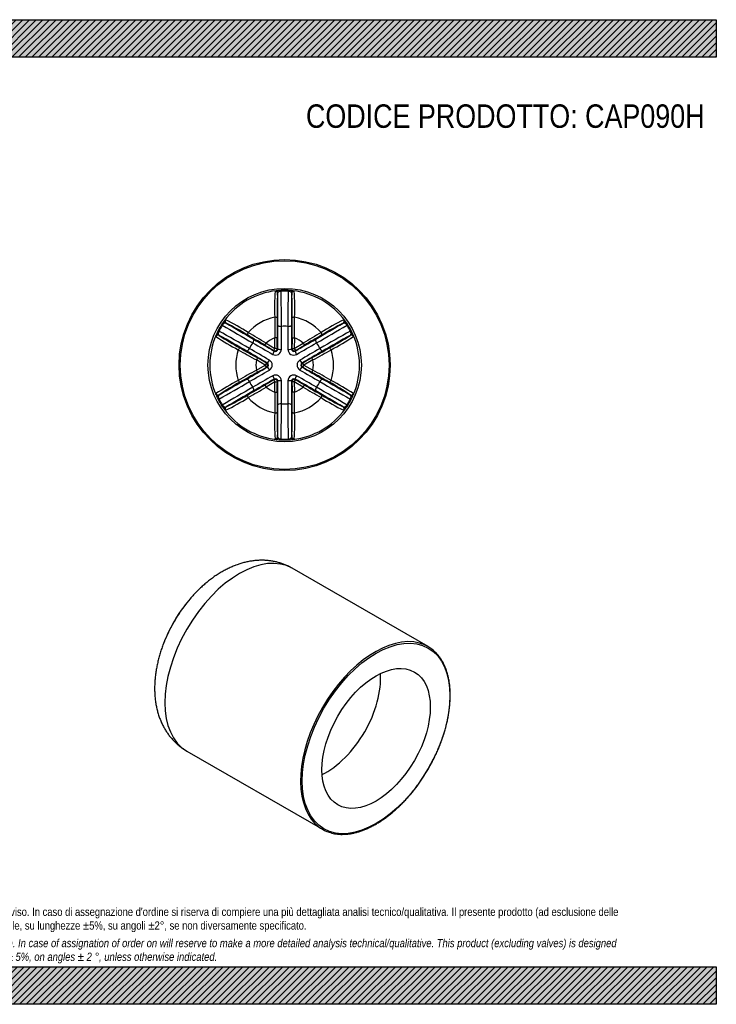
# Model space of a CAD drawing. Header units: millimetres. Extents: x 0 to 594, y 0 to 420.
import ezdxf

# ---------------------------------------------------------------- set-up
doc = ezdxf.new("R2010")
doc.units = ezdxf.units.MM
doc.header["$LTSCALE"] = 2
doc.layers.add('CAP090H', color=7, linetype='Continuous')
doc.layers.add('Default', color=7, linetype='Continuous')
pattern_1 = [(45, (0, 0), (-1.414213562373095, 1.414213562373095), [])]

# ---------------------------------------------------------------- blocks, each defined once
blk = doc.blocks.new('SE')
at = {"layer": 'CAP090H', "color": 7, "linetype": 'Continuous'}
for p, q in [((471.0888977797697, 152.5876020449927), (413.2349330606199, 185.9896081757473)), ((368.2349289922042, 108.047324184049), (426.0888937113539, 74.64531805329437))]:
    blk.add_line(p, q, dxfattribs=at)
for start, end in [(141.2450078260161, 157.5600779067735), (158.1435956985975, 158.7513229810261)]:
    blk.add_arc((419.3528230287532, 130.4850547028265), 65.37334107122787, start, end, dxfattribs=at)
for centre, major_axis, ratio, start_param, end_param in [((390.7349310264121, 147.0184661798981), (22.50000203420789, 38.97114199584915), 0.5773502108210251, 0, 3.141592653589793), ((382.1792902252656, 151.9580682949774), (-19.43289096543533, -33.65875043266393), 0.577350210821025, 4.400927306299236, 4.513995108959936), ((382.1792902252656, 151.9580682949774), (-19.43289096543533, -33.65875043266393), 0.577350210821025, 4.513995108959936, 4.88733700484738), ((382.1792902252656, 151.9580682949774), (-19.43289096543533, -33.65875043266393), 0.577350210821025, -1.395848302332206, -1.273991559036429), ((448.5888957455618, 113.6164600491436), (-22.50000203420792, -38.97114199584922), 0.5773502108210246, 3.294411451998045, 6.128630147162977), ((448.5888957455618, 113.6164600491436), (-22.50000203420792, -38.97114199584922), 0.5773502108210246, 2.991119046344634, 3.294411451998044), ((427.7292452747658, 125.6597863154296), (16.35000147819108, 28.31902985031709), 0.5773502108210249, 3.84749646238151, 5.577281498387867), ((448.5888957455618, 113.6164600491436), (-22.50000203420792, -38.97114199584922), 0.5773502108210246, 6.128630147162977, 6.283185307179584), ((448.5888957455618, 113.6164600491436), (-22.50000203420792, -38.97114199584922), 0.5773502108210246, 0, 0.1582285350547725)]:
    blk.add_ellipse(centre, major_axis=major_axis, ratio=ratio, start_param=start_param, end_param=end_param, dxfattribs=at)
for major_axis, ratio in [((22.2500020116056, 38.53812930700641), 0.577350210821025), ((-16.35000147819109, -28.31902985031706), 0.5773502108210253)]:
    blk.add_ellipse((448.942449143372, 113.4123358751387), major_axis=major_axis, ratio=ratio, dxfattribs=at)
for points, knots in [([(413.226608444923, 185.9816933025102), (412.8930851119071, 186.1751048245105), (412.1868641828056, 186.5816128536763), (410.8949388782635, 187.197832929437), (409.4498825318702, 187.7890967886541), (407.9577250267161, 188.2921409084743), (406.4375906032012, 188.7026427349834), (404.8882603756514, 189.0212315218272), (403.3136370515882, 189.2472391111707), (401.7158927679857, 189.3803221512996), (400.0973410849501, 189.4199681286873), (398.4599938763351, 189.3655834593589), (396.8057885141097, 189.2164481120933), (395.1366794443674, 188.971745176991), (393.4548078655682, 188.6306235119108), (391.7626755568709, 188.1923154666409), (390.0633134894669, 187.6563042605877), (388.3604053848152, 187.0225266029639), (386.6583289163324, 186.2915780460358), (384.9620870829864, 185.4648777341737), (383.2771233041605, 184.544745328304), (381.6090631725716, 183.5343754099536), (379.9633900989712, 182.4376680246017), (378.3455117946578, 181.2592703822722), (376.7599135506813, 180.0038251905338), (375.2116493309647, 178.6771792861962), (373.7001534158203, 177.2805125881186), (372.2420092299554, 175.830894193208), (370.8626777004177, 174.364875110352), (370.0800273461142, 173.4606818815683), (369.6572588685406, 172.9701142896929)], [0, 0, 0, 0, 0.02201656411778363, 0.05492743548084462, 0.08780578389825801, 0.1207117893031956, 0.153706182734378, 0.1868503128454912, 0.2202059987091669, 0.253835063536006, 0.2877984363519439, 0.3221547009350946, 0.3569579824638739, 0.392255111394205, 0.4280821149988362, 0.4644602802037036, 0.50139230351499, 0.538859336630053, 0.576819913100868, 0.6152116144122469, 0.6539557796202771, 0.6929646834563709, 0.7321497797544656, 0.7714292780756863, 0.8107185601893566, 0.8499642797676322, 0.8891328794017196, 0.9282045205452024, 0.9671707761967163, 1, 1, 1, 1]), ([(357.9083878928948, 152.8291959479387), (357.9011946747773, 152.8103728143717), (357.657531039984, 152.1726347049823), (357.1958457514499, 150.7842032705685), (356.5870163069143, 148.8118518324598), (356.0500989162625, 146.8020928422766), (355.5886994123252, 144.7904456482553), (355.2051539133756, 142.77141627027), (354.9023159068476, 140.7509702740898), (354.6830267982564, 138.7325555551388), (354.5501680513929, 136.7211115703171), (354.5064858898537, 134.7224802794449), (354.5543301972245, 132.7434365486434), (354.6954179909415, 130.7914625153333), (354.9306794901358, 128.8742312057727), (355.2601234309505, 126.9995246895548), (355.6827972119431, 125.1748252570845), (356.1968609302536, 123.4069370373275), (356.7997527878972, 121.701728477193), (357.4883960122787, 120.0640405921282), (358.2593976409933, 118.4977475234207), (359.1091910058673, 117.005927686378), (360.0341529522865, 115.5910440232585), (361.0305475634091, 114.2552169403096), (362.0948855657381, 113.0000647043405), (363.222628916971, 111.8279168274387), (364.4129135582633, 110.7377580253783), (365.6511605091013, 109.7403417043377), (366.9485781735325, 108.819997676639), (367.7645465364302, 108.3300428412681), (368.2342179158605, 108.0507886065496)], [0, 0, 0, 0, 0.00100552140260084, 0.0394916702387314, 0.07810941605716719, 0.1168741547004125, 0.1557968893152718, 0.1948823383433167, 0.2341265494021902, 0.2735140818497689, 0.3130149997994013, 0.3525784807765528, 0.3921162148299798, 0.4315392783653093, 0.4707469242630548, 0.5096347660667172, 0.548104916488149, 0.5860757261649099, 0.6234888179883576, 0.6603121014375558, 0.6965388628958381, 0.7321840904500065, 0.7672795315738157, 0.801868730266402, 0.8360027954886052, 0.8697371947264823, 0.9031295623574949, 0.9362383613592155, 0.9691221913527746, 1, 1, 1, 1]), ([(429.9979065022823, 73.05316870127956), (430.0136398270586, 73.04845486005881), (430.4072772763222, 72.93060330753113), (431.2895971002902, 72.76006814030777), (432.5556382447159, 72.57626382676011), (433.8764957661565, 72.48905130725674), (435.2248948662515, 72.49104436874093), (436.6044324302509, 72.58443190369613), (438.0102519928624, 72.76855262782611), (439.4396322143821, 73.0432114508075), (440.8891787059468, 73.4077818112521), (442.3556116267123, 73.86145022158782), (443.8355830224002, 74.40316159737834), (445.3257479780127, 75.03164870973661), (446.82276131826, 75.74544000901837), (448.3232853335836, 76.54287030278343), (449.8239935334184, 77.42208903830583), (451.3215814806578, 78.38107188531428), (452.8127733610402, 79.41763122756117), (454.2943249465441, 80.52942384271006), (455.7630200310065, 81.7139518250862), (457.2156746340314, 82.96856754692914), (458.6491417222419, 84.29047864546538), (460.060316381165, 85.67675319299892), (461.4461413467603, 87.12432515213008), (462.8036128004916, 88.63000017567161), (464.1297863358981, 90.19046177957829), (465.421783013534, 91.80227789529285), (466.6767954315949, 93.46190779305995), (467.8920937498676, 95.16570935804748), (469.0650316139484, 96.90994669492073), (470.1930519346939, 98.69079803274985), (471.2736924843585, 100.5043638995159), (472.3045904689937, 102.3466740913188), (473.2834878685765, 104.2136961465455), (474.2082373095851, 106.1013456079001), (475.0768072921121, 108.0054965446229), (475.8872862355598, 109.9219907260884), (476.6378856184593, 111.8466452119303), (477.3269435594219, 113.7752614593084), (477.9529280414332, 115.7036344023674), (478.5144397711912, 117.6275614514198), (479.0102146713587, 119.542851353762), (479.4391260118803, 121.4453328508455), (479.8001861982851, 123.3308630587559), (480.0925482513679, 125.1953354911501), (480.315507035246, 127.0346876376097), (480.4685003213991, 128.8449080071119), (480.5511098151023, 130.622042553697), (480.5630623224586, 132.3622004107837), (480.5042312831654, 134.0615589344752), (480.3746396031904, 135.7163601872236), (480.1744646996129, 137.3229157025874), (479.9040446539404, 138.8776145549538), (479.5638824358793, 140.376938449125), (479.1546565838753, 141.817455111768), (478.677217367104, 143.1958696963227), (478.1326467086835, 144.5088654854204), (477.5220770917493, 145.7537658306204), (476.8473980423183, 146.9261588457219), (476.1086321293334, 148.0288618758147), (475.3136800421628, 149.0386599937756), (474.6773112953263, 149.7625707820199), (474.3338881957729, 150.0833127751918), (474.2702788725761, 150.1425855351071)], [0, 0, 0, 0, 0.0005875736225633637, 0.01704700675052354, 0.03352641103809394, 0.05002856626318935, 0.06655429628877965, 0.08310274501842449, 0.09967180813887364, 0.1162586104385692, 0.1328599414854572, 0.1494725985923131, 0.1660936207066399, 0.1827204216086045, 0.1993508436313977, 0.2159831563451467, 0.2326158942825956, 0.2492479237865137, 0.265878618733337, 0.2825075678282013, 0.2991345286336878, 0.3157593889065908, 0.3323821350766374, 0.3490028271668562, 0.3656215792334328, 0.3822385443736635, 0.3988539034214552, 0.415467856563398, 0.4320806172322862, 0.4486924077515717, 0.4653034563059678, 0.4819139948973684, 0.4985242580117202, 0.5151344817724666, 0.5317448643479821, 0.5483556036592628, 0.5649669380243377, 0.5815791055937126, 0.5981923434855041, 0.6148068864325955, 0.631422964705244, 0.6480408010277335, 0.6646606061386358, 0.6812825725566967, 0.6979068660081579, 0.7145336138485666, 0.7311628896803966, 0.7477946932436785, 0.7644289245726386, 0.7810653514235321, 0.7977035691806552, 0.8143429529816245, 0.8309823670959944, 0.8476203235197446, 0.8642550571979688, 0.8808843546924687, 0.8975055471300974, 0.9141155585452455, 0.9307110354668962, 0.947288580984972, 0.9638451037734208, 0.9803782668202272, 0.9968869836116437, 1, 1, 1, 1])]:
    blk.add_open_spline(points, degree=3, knots=knots, dxfattribs=at)
blk = doc.blocks.new('SE1')
at = {"layer": 'CAP090H', "color": 7, "linetype": 'Continuous'}
for p, q in [((408.5002693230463, 304.2151639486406), (408.4836648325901, 304.5720244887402)), ((411.4353830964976, 304.2151639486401), (411.451987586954, 304.5720244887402)), ((383.3867715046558, 289.7158792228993), (383.0860234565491, 289.9086894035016)), ((436.8496289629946, 289.9086894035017), (436.5488809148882, 289.7158792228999)), ((381.9192146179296, 287.1739961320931), (381.601862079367, 287.3380464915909)), ((438.3337903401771, 287.3380464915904), (438.0164378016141, 287.173996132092)), ((401.5315702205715, 281.1747696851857), (402.0376651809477, 282.0356538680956)), ((402.0376651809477, 282.0356538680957), (405.8472359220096, 279.8117831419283)), ((406.824687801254, 284.230752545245), (405.8260927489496, 284.2229035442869)), ((405.8472359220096, 279.8117831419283), (405.8260927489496, 284.2229035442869)), ((413.1109646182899, 284.230752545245), (414.1095596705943, 284.2229035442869)), ((414.1095596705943, 284.2229035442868), (414.0884164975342, 279.8117831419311)), ((414.0884164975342, 279.8117831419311), (417.8979872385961, 282.0356538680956)), ((417.8979872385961, 282.0356538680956), (418.4040821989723, 281.1747696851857)), ((405.3464748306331, 278.9478203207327), (405.8472359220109, 279.8117831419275)), ((405.5170671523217, 278.6526530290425), (405.3464748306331, 278.9478203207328)), ((406.8458302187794, 279.8134735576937), (405.8472359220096, 279.8117831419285)), ((406.8458302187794, 279.8134735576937), (407.0161564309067, 279.5181526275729)), ((412.9194959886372, 279.5181526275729), (413.089822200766, 279.8134735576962)), ((413.089822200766, 279.8134735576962), (414.0884164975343, 279.8117831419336)), ((414.0884164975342, 279.8117831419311), (414.5891775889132, 278.947820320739)), ((414.5891775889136, 278.9478203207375), (414.4185852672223, 278.6526530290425)), ((398.3884318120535, 275.7306942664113), (397.8959317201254, 274.8619610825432)), ((401.7266456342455, 272.674711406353), (397.8959317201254, 274.8619610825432)), ((402.2244788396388, 273.5403646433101), (401.7266456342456, 272.674711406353)), ((402.2244788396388, 273.5403646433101), (402.5653973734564, 273.5402110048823)), ((417.3702550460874, 273.5402110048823), (417.711173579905, 273.5403646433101)), ((418.2090067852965, 272.6747114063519), (417.711173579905, 273.5403646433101)), ((422.0397206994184, 274.8619610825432), (418.2090067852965, 272.6747114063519)), ((422.0397206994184, 274.8619610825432), (421.5472206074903, 275.7306942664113)), ((397.8959317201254, 270.4874617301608), (401.7266456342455, 272.6747114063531)), ((398.3884318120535, 269.6187285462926), (397.8959317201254, 270.4874617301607)), ((402.2244788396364, 271.8090581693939), (401.7266456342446, 272.6747114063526)), ((402.5653973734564, 271.8092118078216), (402.2244788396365, 271.8090581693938)), ((417.711173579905, 271.8090581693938), (417.3702550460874, 271.8092118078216)), ((418.2090067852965, 272.6747114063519), (417.711173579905, 271.8090581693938)), ((418.2090067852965, 272.6747114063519), (422.0397206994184, 270.4874617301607)), ((422.0397206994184, 270.4874617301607), (421.5472206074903, 269.6187285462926)), ((405.847235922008, 265.5376396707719), (402.0376651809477, 263.3137689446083)), ((405.3464748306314, 266.4016024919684), (405.5170671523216, 266.6967697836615)), ((405.3464748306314, 266.4016024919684), (405.8472359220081, 265.5376396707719)), ((405.8260927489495, 261.126519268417), (405.8472359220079, 265.5376396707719)), ((405.847235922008, 265.5376396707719), (406.8458302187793, 265.5359492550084)), ((407.0161564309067, 265.8312701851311), (406.8458302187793, 265.5359492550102)), ((413.0898222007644, 265.5359492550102), (412.9194959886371, 265.831270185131)), ((414.0884164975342, 265.5376396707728), (413.0898222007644, 265.5359492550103)), ((414.0884164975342, 265.5376396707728), (414.5891775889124, 266.4016024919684)), ((417.897987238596, 263.3137689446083), (414.0884164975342, 265.5376396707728)), ((414.0884164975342, 265.5376396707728), (414.1095596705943, 261.1265192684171)), ((414.4185852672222, 266.6967697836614), (414.5891775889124, 266.4016024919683)), ((401.5315702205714, 264.1746531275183), (402.0376651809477, 263.3137689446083)), ((405.8260927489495, 261.126519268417), (406.8246878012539, 261.1186702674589)), ((414.1095596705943, 261.126519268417), (413.1109646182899, 261.1186702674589)), ((417.897987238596, 263.3137689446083), (418.4040821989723, 264.1746531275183)), ((381.91921461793, 258.1754266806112), (381.6018620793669, 258.0113763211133)), ((438.3337903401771, 258.0113763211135), (438.0164378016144, 258.1754266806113)), ((383.3867715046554, 255.6335435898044), (383.0860234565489, 255.4407334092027)), ((436.8496289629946, 255.4407334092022), (436.5488809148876, 255.633543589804)), ((408.4836648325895, 240.7773983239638), (408.5002693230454, 241.1342588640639)), ((411.4519875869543, 240.7773983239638), (411.4353830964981, 241.1342588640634))]:
    blk.add_line(p, q, dxfattribs=at)
for radius in [44.99999999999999, 44.49999999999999, 32.69999999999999]:
    blk.add_circle((409.9678262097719, 272.6747114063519), radius, dxfattribs=at)
for centre, radius, start, end in [((409.9678262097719, 272.6747114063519), 31.90646566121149, 96.51565578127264, 143.4843442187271), ((517.7847862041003, 297.2139965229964), 112.1496929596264, 176.4601701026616, 182.1141919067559), ((409.5023447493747, 281.834309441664), 22.76052271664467, 92.56521188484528, 97.96807937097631), ((513.0636944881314, 295.8401573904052), 106.3424693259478, 176.0337401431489, 181.6170315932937), ((407.7324821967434, 303.1665401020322), 0.7571261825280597, 128.4195075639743, 177.7880938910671), ((-1343.340154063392, 288.3166605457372), 1750.379315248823, 0.04309490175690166, 0.4870486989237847), ((408.6055103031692, 302.0179189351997), 2.199763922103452, 92.74218817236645, 127.6441319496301), ((409.9678262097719, 272.6747114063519), 31.93182294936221, 87.33598578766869, 92.66401421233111), ((409.9678262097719, 272.6747114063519), 31.57457632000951, 87.33598578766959, 92.66401421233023), ((-1162.298654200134, 288.8355143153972), 1570.874212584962, 0.01317301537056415, 0.5609634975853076), ((1982.23430661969, 288.835514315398), 1570.874212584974, 179.4390365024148, 179.9868269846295), ((411.3290611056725, 302.0149797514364), 2.20275165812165, 52.38029645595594, 87.23338342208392), ((410.4338777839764, 281.8404942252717), 22.75431861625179, 82.03118352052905, 87.43552522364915), ((412.2031549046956, 303.1665323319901), 0.7571417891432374, 2.212448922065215, 51.57994962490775), ((2163.409328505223, 288.3160428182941), 1750.51283769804, 179.5129682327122, 179.9568881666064), ((306.8459205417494, 295.8396235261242), 106.3684812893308, 358.3836516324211, 3.965576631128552), ((409.9678262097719, 272.6747114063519), 31.90646566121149, 36.51565578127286, 83.48434421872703), ((302.1286786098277, 297.2137204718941), 112.1718552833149, 357.8863670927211, 3.539270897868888), ((409.9678262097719, 272.6747114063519), 31.93182294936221, 147.3359857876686, 152.6640142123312), ((402.2630512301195, 277.6612153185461), 22.75431861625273, 142.0311835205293, 147.4355252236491), ((385.2390259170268, 288.5237095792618), 2.202751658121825, 112.3802964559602, 147.2333834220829), ((384.6787990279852, 289.8564733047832), 0.7571417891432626, 62.21244892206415, 111.5799496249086), ((334.7968471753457, 191.5527745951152), 112.1718552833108, 57.88636709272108, 63.53927089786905), ((1273.142787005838, 1799.020262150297), 1750.512837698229, 239.5129682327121, 239.9568881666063), ((338.345471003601, 194.9509774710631), 106.3684812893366, 58.38365163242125, 63.96557663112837), ((409.9678262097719, 272.6747114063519), 20.84121385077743, 101.7843998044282, 138.2156001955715), ((1540.191542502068, 303.3407622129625), 1134.526538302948, 180.5183642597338, 180.9655344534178), ((5480.088825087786, 324.5514558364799), 5073.424362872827, 180.3581376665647, 180.4553591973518), ((-4660.15317266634, 324.5514558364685), 5073.424362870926, 359.5446408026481, 359.6418623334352), ((-720.2558900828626, 303.3407622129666), 1134.526538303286, 359.0344655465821, 359.4816357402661), ((409.9678262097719, 272.6747114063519), 20.84121385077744, 41.7843998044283, 78.21560019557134), ((-453.139838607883, 1798.904937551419), 1750.379315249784, 300.0430949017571, 300.4870486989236), ((485.1279505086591, 191.5721276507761), 112.1496929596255, 116.4601701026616, 122.114191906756), ((481.5776250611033, 194.9737934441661), 106.3424693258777, 116.0337401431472, 121.6170315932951), ((435.25685246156, 289.8564904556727), 0.7571261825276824, 68.41950756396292, 117.7880938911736), ((434.6986314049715, 288.5261153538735), 2.199763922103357, 32.74218817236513, 67.64413194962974), ((417.6675300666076, 277.6576291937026), 22.76052271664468, 32.56521188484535, 37.9680793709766), ((409.9678262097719, 272.6747114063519), 31.93182294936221, 27.33598578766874, 32.66401421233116), ((401.8026408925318, 276.8513916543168), 22.76052271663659, 152.5652118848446, 157.9680793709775), ((383.8747051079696, 286.1665149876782), 2.199763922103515, 152.7421881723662, 187.6441319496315), ((382.4434559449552, 285.9847610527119), 0.7571261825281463, 188.4195075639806, 237.7880938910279), ((409.9678262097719, 272.6747114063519), 31.57457632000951, 147.3359857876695, 152.6640142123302), ((-390.1610798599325, -1080.867600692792), 1570.874212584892, 60.01317301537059, 60.56096349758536), ((1182.105400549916, 1642.377826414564), 1570.874212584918, 239.4390365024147, 239.9868269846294), ((-181.7016109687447, -690.7947134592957), 1134.526538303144, 59.03446554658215, 59.48163574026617), ((-1207.959418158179, 288.1696064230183), 1614.998747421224, 359.6930683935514, 0.05192450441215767), ((-1169.938722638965, 287.7694873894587), 1578.514884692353, 359.6938080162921, 0.05180312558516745), ((409.9678262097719, 272.6747114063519), 16.58052781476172, 85.18305442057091, 94.8169455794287), ((1989.874375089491, 287.7694873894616), 1578.514884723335, 179.9481968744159, 180.306191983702), ((2027.895070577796, 288.1696064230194), 1614.998747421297, 179.9480754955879, 180.3069316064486), ((1001.637263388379, -690.794713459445), 1134.526538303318, 120.5183642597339, 120.9655344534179), ((-362.1697481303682, 1642.377826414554), 1570.874212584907, 300.0131730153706, 300.5609634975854), ((1210.096732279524, -1080.867600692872), 1570.874212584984, 119.4390365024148, 119.9868269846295), ((409.9678262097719, 272.6747114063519), 31.57457632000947, 27.33598578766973, 32.66401421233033), ((437.4921820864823, 285.9847704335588), 0.7571417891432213, 302.2124489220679, 351.57994962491), ((436.0578613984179, 286.1659815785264), 2.202751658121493, 352.3802964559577, 27.23338342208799), ((418.1386527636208, 276.853990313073), 22.75431861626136, 22.03118352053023, 27.43552522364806), ((409.9678262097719, 272.6747114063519), 31.90646566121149, 156.5156557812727, 203.4843442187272), ((442.6246619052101, 378.3165802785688), 112.1496929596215, 236.4601701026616, 242.1141919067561), ((-480.2324892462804, -1237.913565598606), 1750.379315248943, 60.04309490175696, 60.48704869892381), ((441.4538956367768, 373.5410753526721), 106.3424693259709, 236.0337401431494, 241.6170315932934), ((-2170.019251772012, -4092.24050166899), 5073.424362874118, 59.54464080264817, 59.64186233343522), ((409.9678262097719, 272.6747114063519), 16.58052781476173, 145.183054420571, 154.8169455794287), ((1186.848641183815, 1648.461306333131), 1578.514884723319, 239.948196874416, 240.306191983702), ((1205.512475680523, 1681.588254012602), 1614.99874742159, 239.9480754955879, 240.3069316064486), ((409.9678262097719, 272.6747114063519), 12.26844316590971, 109.730259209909, 130.2697407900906), ((-310.1942318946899, 278.5901955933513), 717.041105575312, 0.09774711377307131, 0.450718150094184), ((1129.39597048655, 278.5937083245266), 716.307186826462, 179.5491010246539, 179.9024337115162), ((409.9678262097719, 272.6747114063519), 12.26844316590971, 49.73025920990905, 70.26974079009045), ((-385.5768232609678, 1681.588254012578), 1614.998747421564, 299.6930683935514, 300.0519245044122), ((-366.9129887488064, 1648.461306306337), 1578.514884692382, 299.6938080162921, 300.0518031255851), ((2989.954904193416, -4092.240501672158), 5073.424362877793, 120.3581376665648, 120.4553591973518), ((409.9678262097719, 272.6747114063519), 16.58052781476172, 25.18305442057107, 34.81694557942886), ((1300.234367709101, -1238.029507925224), 1750.512837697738, 119.5129682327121, 119.9568881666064), ((378.468275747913, 373.5633574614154), 106.3684812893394, 298.3836516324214, 303.9655766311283), ((377.2996576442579, 378.3356572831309), 112.1718552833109, 297.8863670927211, 303.539270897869), ((409.9678262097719, 272.6747114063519), 31.90646566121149, 336.5156557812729, 23.48434421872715), ((409.9678262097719, 272.6747114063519), 20.84121385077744, 161.7843998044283, 198.2156001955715), ((948.5221053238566, 1266.810187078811), 1134.52653830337, 240.5183642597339, 240.9655344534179), ((2900.101747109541, 4689.4666689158), 5073.424362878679, 240.3581376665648, 240.4553591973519), ((-412.4147686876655, -1120.743936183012), 1614.998747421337, 59.69306839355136, 60.05192450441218), ((-393.0579076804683, -1088.017107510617), 1578.514884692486, 59.69380801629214, 60.0518031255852), ((764.5558968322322, 898.6772593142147), 716.3071871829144, 239.549101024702, 239.9024337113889), ((406.1100437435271, 279.3565866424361), 2.4436837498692, 240.5330541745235, 359.4669458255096), ((406.0086259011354, 279.5322474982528), 1.007629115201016, 240.80148829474, 359.1985117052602), ((413.8256086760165, 279.3565866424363), 2.443683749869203, 180.5330541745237, 299.4669458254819), ((413.9270265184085, 279.5322474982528), 1.007629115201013, 180.8014882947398, 299.1985117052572), ((55.00975679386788, 899.3110905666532), 717.0411054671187, 300.0977471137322, 300.4507181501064), ((1212.993560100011, -1088.017107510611), 1578.51488469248, 119.9481968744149, 120.3061919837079), ((1232.350421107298, -1120.74393618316), 1614.99874742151, 119.9480754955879, 120.3069316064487), ((-2080.166094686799, 4689.466668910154), 5073.424362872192, 299.5446408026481, 299.6418623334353), ((-128.5864529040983, 1266.810187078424), 1134.526538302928, 299.0344655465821, 299.4816357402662), ((409.9678262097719, 272.6747114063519), 20.84121385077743, 341.7843998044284, 18.2156001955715), ((409.9678262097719, 272.6747114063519), 12.26844316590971, 169.7302592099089, 190.2697407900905), ((44.76383757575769, -348.0461836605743), 717.0411055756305, 60.09774711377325, 60.45071815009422), ((402.0494255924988, 272.674711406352), 1.007629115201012, 300.8014882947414, 59.19851170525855), ((402.2522612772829, 272.6747114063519), 2.443683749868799, 300.5330541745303, 59.46694582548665), ((417.6833911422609, 272.6747114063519), 2.443683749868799, 120.5330541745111, 239.4669458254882), ((417.886226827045, 272.6747114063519), 1.007629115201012, 120.8014882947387, 239.1985117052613), ((774.8079001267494, -347.4088394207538), 716.3071869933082, 119.5491010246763, 119.9024337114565), ((409.9678262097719, 272.6747114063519), 12.26844316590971, 349.7302592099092, 10.2697407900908), ((948.5221053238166, -721.4607642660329), 1134.526538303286, 119.0344655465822, 119.4816357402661), ((2900.101747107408, -4144.117246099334), 5073.424362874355, 119.5446408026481, 119.6418623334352), ((-412.4147686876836, 1666.093358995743), 1614.99874742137, 299.9480754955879, 300.3069316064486), ((-393.0579076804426, 1633.366530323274), 1578.514884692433, 299.9481968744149, 300.3061919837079), ((45.12775236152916, 892.7582621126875), 716.3071868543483, 299.5491010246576, 299.9024337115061), ((1212.993560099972, 1633.366530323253), 1578.514884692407, 239.6938080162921, 240.0518031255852), ((1232.350421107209, 1666.093358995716), 1614.998747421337, 239.6930683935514, 240.0519245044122), ((775.1718148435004, 893.3956064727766), 717.0411055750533, 240.0977471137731, 240.4507181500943), ((-2080.166094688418, -4144.117246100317), 5073.424362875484, 60.35813766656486, 60.45535919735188), ((-128.5864529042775, -721.4607642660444), 1134.526538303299, 60.51836425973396, 60.96553445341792), ((442.6359947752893, 167.0137655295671), 112.1718552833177, 117.8863670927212, 123.5392708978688), ((-390.1610798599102, 1626.217023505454), 1570.874212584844, 299.4390365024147, 299.9868269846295), ((-480.2987152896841, 1783.378930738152), 1750.512837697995, 299.5129682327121, 299.9568881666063), ((441.4673766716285, 171.786065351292), 106.3684812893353, 118.3836516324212, 123.9655766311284), ((409.9678262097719, 272.6747114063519), 16.58052781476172, 205.183054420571, 214.8169455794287), ((1186.848641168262, -1103.11188349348), 1578.514884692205, 119.6938080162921, 120.0518031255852), ((1205.512475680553, -1136.23883119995), 1614.99874742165, 119.6930683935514, 120.0519245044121), ((764.9258956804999, -353.9616678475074), 717.0411055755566, 120.0977471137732, 120.4507181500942), ((406.1100437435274, 265.9928361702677), 2.443683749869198, 0.5330541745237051, 119.4669458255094), ((406.0086259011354, 265.8171753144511), 1.007629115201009, 0.801488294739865, 119.19851170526), ((-309.460318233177, 266.7557144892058), 716.3071869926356, 359.5491010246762, 359.9024337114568), ((-1207.959418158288, 257.1798163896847), 1614.998747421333, 359.9480754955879, 0.3069316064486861), ((-1169.938722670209, 257.5799354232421), 1578.514884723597, 359.9481968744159, 0.3061919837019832), ((1989.87437505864, 257.5799354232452), 1578.514884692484, 179.6938080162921, 180.0518031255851), ((413.8256086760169, 265.9928361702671), 2.443683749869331, 60.53305417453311, 179.466945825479), ((2027.895070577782, 257.1798163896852), 1614.998747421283, 179.6930683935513, 180.0519245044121), ((413.9270265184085, 265.8171753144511), 1.007629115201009, 60.8014882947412, 179.1985117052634), ((1130.129884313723, 266.7592272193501), 717.0411055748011, 180.0977471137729, 180.4507181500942), ((-385.5768232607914, -1136.238831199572), 1614.998747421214, 59.94807549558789, 60.30693160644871), ((55.37975568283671, -353.3278363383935), 716.3071869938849, 59.54910102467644, 59.90243371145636), ((-366.9129887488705, -1103.111883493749), 1578.514884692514, 59.9481968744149, 60.30619198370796), ((409.9678262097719, 272.6747114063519), 16.58052781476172, 325.1830544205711, 334.8169455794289), ((1210.096732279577, 1626.217023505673), 1570.874212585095, 240.0131730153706, 240.5609634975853), ((1300.16814166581, 1783.262988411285), 1750.379315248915, 240.043094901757, 240.4870486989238), ((378.4817567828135, 171.8083474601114), 106.3424693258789, 56.03374014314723, 61.61703159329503), ((377.3109905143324, 167.032842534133), 112.149692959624, 56.46017010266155, 62.11419190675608), ((1182.105400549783, -1097.028403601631), 1570.874212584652, 120.0131730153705, 120.5609634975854), ((1273.075491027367, -1253.555514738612), 1750.379315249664, 120.043094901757, 120.4870486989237), ((-2170.019251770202, 4637.589924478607), 5073.424362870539, 300.3581376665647, 300.4553591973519), ((-181.7016109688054, 1236.144136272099), 1134.52653830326, 300.5183642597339, 300.9655344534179), ((409.9678262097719, 272.6747114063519), 12.26844316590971, 229.7302592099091, 250.2697407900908), ((1540.191542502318, 242.008660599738), 1134.526538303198, 179.0344655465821, 179.4816357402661), ((5480.088825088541, 220.7979669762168), 5073.424362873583, 179.5446408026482, 179.6418623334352), ((-4660.153172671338, 220.7979669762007), 5073.424362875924, 0.3581376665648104, 0.4553591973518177), ((409.9678262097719, 272.6747114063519), 12.26844316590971, 289.7302592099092, 310.2697407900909), ((-720.2558900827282, 242.0086605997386), 1134.526538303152, 0.5183642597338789, 0.9655344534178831), ((1001.63726338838, 1236.144136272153), 1134.526538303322, 239.0344655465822, 239.4816357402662), ((2989.954904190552, 4637.589924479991), 5073.424362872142, 239.5446408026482, 239.6418623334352), ((-453.2071345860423, -1253.670839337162), 1750.51283769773, 59.51296823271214, 59.95688816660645), ((-362.169748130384, -1097.028403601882), 1570.874212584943, 59.43903650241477, 59.9868269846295), ((401.7969996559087, 268.4954324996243), 22.7543186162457, 202.0311835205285, 207.43552522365), ((409.9678262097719, 272.6747114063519), 31.93182294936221, 207.3359857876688, 212.6640142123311), ((383.8777910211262, 259.1834412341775), 2.202751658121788, 172.3802964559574, 207.2333834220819), ((382.4434703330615, 259.3646523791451), 0.7571417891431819, 122.2124489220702, 171.5799496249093), ((409.9678262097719, 272.6747114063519), 31.57457632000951, 207.3359857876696, 212.6640142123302), ((334.8077019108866, 353.7772951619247), 112.1496929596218, 296.4601701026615, 302.114191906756), ((338.3580273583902, 350.3756293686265), 106.3424693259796, 296.0337401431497, 301.6170315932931), ((409.9678262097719, 272.6747114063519), 20.84121385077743, 221.7843998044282, 258.2156001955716), ((409.9678262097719, 272.6747114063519), 20.84121385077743, 281.7843998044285, 318.2156001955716), ((485.1388052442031, 353.7966482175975), 112.1718552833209, 237.8863670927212, 243.5392708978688), ((481.5901814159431, 350.3984453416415), 106.3684812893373, 238.3836516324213, 243.9655766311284), ((409.9678262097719, 272.6747114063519), 31.57457632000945, 327.3359857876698, 332.6640142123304), ((409.9678262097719, 272.6747114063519), 31.93182294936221, 327.3359857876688, 332.6640142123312), ((437.492196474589, 259.3646617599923), 0.7571261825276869, 8.419507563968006, 57.78809389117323), ((436.0609473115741, 259.1829078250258), 2.1997639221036, 332.7421881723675, 7.644131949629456), ((418.133011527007, 268.4980311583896), 22.76052271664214, 332.565211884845, 337.9680793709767), ((402.2681223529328, 267.6917936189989), 22.76052271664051, 212.5652118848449, 217.9680793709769), ((385.2370210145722, 256.8233074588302), 2.199763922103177, 212.7421881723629, 247.6441319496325), ((409.9678262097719, 272.6747114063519), 31.90646566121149, 216.5156557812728, 263.4843442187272), ((384.6787999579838, 255.4929323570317), 0.7571261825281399, 248.4195075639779, 297.7880938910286), ((517.8069738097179, 248.1357023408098), 112.1718552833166, 177.8863670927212, 183.5392708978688), ((513.0897318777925, 249.5097992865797), 106.3684812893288, 178.3836516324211, 183.9655766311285), ((-1343.473676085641, 257.0333799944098), 1750.512837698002, 359.5129682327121, 359.9568881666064), ((-1162.29865420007, 256.513908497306), 1570.874212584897, 359.4390365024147, 359.9868269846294), ((409.9678262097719, 272.6747114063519), 16.58052781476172, 265.1830544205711, 274.8169455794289), ((1982.234306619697, 256.5139084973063), 1570.874212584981, 180.0131730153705, 180.5609634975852), ((2163.275806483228, 257.0327622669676), 1750.379315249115, 180.0430949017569, 180.4870486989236), ((306.8719579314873, 249.5092654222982), 106.3424693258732, 356.033740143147, 1.617031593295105), ((409.9678262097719, 272.6747114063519), 31.90646566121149, 276.5156557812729, 323.4843442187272), ((302.1508662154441, 248.1354262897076), 112.1496929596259, 356.4601701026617, 2.114191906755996), ((435.2568533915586, 255.4929495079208), 0.7571417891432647, 242.2124489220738, 291.5799496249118), ((434.6966265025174, 256.8257132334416), 2.202751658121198, 292.3802964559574, 327.2333834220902), ((417.6726011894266, 267.6882074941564), 22.75431861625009, 322.0311835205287, 327.4355252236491), ((409.5017746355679, 263.5089285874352), 22.75431861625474, 262.0311835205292, 267.4355252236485), ((407.7324975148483, 242.1828904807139), 0.7571417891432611, 182.2124489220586, 231.5799496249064), ((408.6065913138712, 243.3344430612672), 2.202751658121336, 232.3802964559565, 267.233383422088), ((409.9678262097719, 272.6747114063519), 31.93182294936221, 267.3359857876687, 272.6640142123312), ((409.9678262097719, 272.6747114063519), 31.57457632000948, 267.3359857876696, 272.6640142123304), ((411.3301421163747, 243.3315038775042), 2.199763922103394, 272.742188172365, 307.6441319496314), ((410.4333076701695, 263.5151133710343), 22.760522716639, 272.5652118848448, 277.9680793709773), ((412.2031702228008, 242.1828827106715), 0.7571261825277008, 308.4195075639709, 357.7880938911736)]:
    blk.add_arc(centre, radius, start, end, dxfattribs=at)
for centre, major_axis, ratio, start_param, end_param in [((405.9773310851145, 303.1585223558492), (0.9807406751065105, -0.1953144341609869), 0.9868983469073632, 0.2368432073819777, 1.893551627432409), ((406.4607070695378, 303.3817000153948), (-0.145118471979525, 0.9894142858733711), 0.8773066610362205, 4.97308344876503, 6.246812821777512), ((413.4749453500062, 303.3817000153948), (0.1451184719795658, 0.9894142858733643), 0.877306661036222, 0.03637248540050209, 1.3101018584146), ((413.9583213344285, 303.1585223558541), (-0.9807406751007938, -0.1953144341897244), 0.9868983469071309, 4.389633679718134, 6.046342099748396), ((385.1283535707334, 291.0654599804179), (-0.7842986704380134, 0.6203834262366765), 0.8773066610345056, 0.03637248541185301, 1.310101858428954), ((385.5633190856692, 291.3724870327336), (-0.3212230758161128, -0.9470035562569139), 0.9868983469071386, 4.389633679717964, 6.046342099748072), ((405.7649767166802, 292.8200170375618), (0.9999810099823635, 0.006162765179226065), 0.2573112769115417, 0.05105464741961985, 1.622778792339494), ((414.1706757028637, 292.8200170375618), (-0.9999810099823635, 0.006162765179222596), 0.2573112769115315, 4.660406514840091, 6.232130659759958), ((434.3723333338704, 291.3724870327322), (-0.3212230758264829, 0.9470035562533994), 0.9868983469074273, 3.378435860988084, 5.035144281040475), ((434.8072988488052, 291.0654599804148), (0.7842986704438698, 0.6203834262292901), 0.877306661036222, 4.973083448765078, 6.246812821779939), ((381.6212344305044, 284.9909514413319), (-0.9294171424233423, 0.3690308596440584), 0.8773066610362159, 4.973083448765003, 6.246812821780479), ((394.6229045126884, 286.3871386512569), (-0.5053276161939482, -0.8629275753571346), 0.2573112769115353, 4.660406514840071, 6.232130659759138), ((408.5365452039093, 289.6591387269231), (1.499999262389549, 0.001487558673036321), 0.3084345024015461, 3.194461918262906, 4.738067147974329), ((411.3991072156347, 289.6591387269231), (-1.499999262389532, 0.001487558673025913), 0.3084345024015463, 1.545118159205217, 3.088723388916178), ((425.3127479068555, 286.3871386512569), (-0.5053276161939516, 0.8629275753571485), 0.2573112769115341, 3.192647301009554, 4.764371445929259), ((438.3144179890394, 284.9909514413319), (0.9294171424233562, 0.3690308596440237), 0.8773066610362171, 0.03637248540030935, 1.310101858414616), ((381.5728239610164, 284.4607467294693), (0.6595175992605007, 0.7516891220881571), 0.9868983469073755, 0.2368432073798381, 1.893551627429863), ((395.9745211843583, 282.4064507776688), (-0.7512878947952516, -1.298293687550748), 0.3084345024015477, 1.545118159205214, 3.088723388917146), ((423.9611312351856, 282.4064507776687), (0.7512878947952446, -1.298293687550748), 0.3084345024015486, 3.194461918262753, 4.738067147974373), ((438.3628284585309, 284.4607467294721), (0.6595175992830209, -0.7516891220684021), 0.9868983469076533, 1.24804102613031, 2.904749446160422), ((390.4200550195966, 279.1075897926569), (0.4946533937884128, 0.8690903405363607), 0.2573112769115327, 0.05105464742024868, 1.622778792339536), ((394.5432401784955, 279.9273993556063), (0.7487113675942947, 1.299781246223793), 0.3084345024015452, 3.194461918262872, 4.738067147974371), ((404.7663140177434, 277.3564968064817), (-0.7431577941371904, -1.302964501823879), 0.1241674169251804, 1.543750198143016, 3.088033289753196), ((405.8472359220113, 279.8117831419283), (0.8660254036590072, 0.5000000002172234), 0.9943855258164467, 3.665935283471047, 5.758842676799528), ((408.5140372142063, 279.5202458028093), (1.499979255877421, -0.007888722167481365), 0.1241674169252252, 3.195152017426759, 4.739435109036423), ((411.4216152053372, 279.5202458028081), (-1.49997925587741, -0.00788872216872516), 0.1241674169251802, 1.543750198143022, 3.088033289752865), ((414.0884164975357, 279.8117831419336), (0.8660254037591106, -0.5000000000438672), 0.9943855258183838, 3.665935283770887, 5.758842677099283), ((415.1693384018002, 277.3564968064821), (0.7431577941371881, -1.302964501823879), 0.1241674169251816, 3.195152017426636, 4.739435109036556), ((425.3924122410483, 279.9273993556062), (-0.7487113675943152, 1.299781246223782), 0.3084345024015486, 1.545118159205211, 3.088723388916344), ((429.5155973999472, 279.1075897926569), (0.4946533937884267, -0.8690903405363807), 0.2573112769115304, 1.518813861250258, 3.090538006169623), ((401.7266456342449, 272.674711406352), (1.885071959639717e-10, 1.00000000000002), 0.994385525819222, 3.665935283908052, 5.758842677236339), ((403.312525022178, 274.838460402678), (0.7568214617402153, 1.295075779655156), 0.1241674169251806, 3.195152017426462, 4.739435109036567), ((416.6231273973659, 274.8384604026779), (-0.756821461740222, 1.29507577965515), 0.1241674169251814, 1.543750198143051, 3.088033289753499), ((418.2090067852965, 272.6747114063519), (-1.68962066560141e-12, -1.000000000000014), 0.9943855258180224, 3.66593528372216, 5.758842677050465), ((403.3125250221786, 270.5109624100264), (0.7568214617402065, -1.295075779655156), 0.1241674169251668, 1.543750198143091, 3.088033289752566), ((416.6231273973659, 270.510962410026), (-0.7568214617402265, -1.295075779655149), 0.1241674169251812, 3.195152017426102, 4.739435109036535), ((390.4200550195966, 266.2418330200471), (0.4946533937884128, -0.8690903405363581), 0.257311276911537, 4.660406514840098, 6.232130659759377), ((394.5432401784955, 265.4220234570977), (0.748711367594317, -1.299781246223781), 0.3084345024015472, 1.545118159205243, 3.088723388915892), ((404.7663140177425, 267.9929260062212), (-0.7431577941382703, 1.302964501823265), 0.1241674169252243, 3.195152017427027, 4.739435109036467), ((405.8472359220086, 265.537639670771), (-0.8660254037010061, 0.5000000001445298), 0.9943855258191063, 3.665935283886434, 5.758842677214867), ((408.5140372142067, 265.8291770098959), (1.499979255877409, 0.007888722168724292), 0.1241674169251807, 1.54375019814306, 3.088033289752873), ((411.4216152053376, 265.8291770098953), (-1.499979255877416, 0.007888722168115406), 0.1241674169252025, 3.195152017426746, 4.739435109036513), ((414.0884164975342, 265.5376396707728), (-0.8660254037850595, -0.499999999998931), 0.9943855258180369, 3.66593528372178, 5.758842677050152), ((415.1693384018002, 267.9929260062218), (0.7431577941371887, 1.302964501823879), 0.1241674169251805, 1.54375019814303, 3.088033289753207), ((425.3924122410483, 265.4220234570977), (-0.7487113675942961, -1.299781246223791), 0.308434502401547, 3.194461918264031, 4.73806714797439), ((429.5155973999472, 266.2418330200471), (0.4946533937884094, 0.8690903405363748), 0.2573112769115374, 3.192647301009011, 4.764371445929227), ((381.5728239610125, 260.8886760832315), (0.6595175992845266, -0.751689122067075), 0.9868983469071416, 4.389633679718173, 6.046342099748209), ((395.9745211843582, 262.9429720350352), (-0.7512878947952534, 1.298293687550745), 0.3084345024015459, 3.194461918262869, 4.738067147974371), ((423.9611312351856, 262.9429720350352), (0.7512878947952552, 1.298293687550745), 0.3084345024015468, 1.545118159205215, 3.088723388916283), ((438.3628284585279, 260.8886760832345), (0.6595175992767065, 0.7516891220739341), 0.9868983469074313, 3.378435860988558, 5.035144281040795), ((381.6212344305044, 260.358471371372), (-0.9294171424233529, -0.3690308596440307), 0.8773066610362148, 0.03637248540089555, 1.310101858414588), ((394.6229045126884, 258.9622841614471), (-0.5053276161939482, 0.8629275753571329), 0.2573112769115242, 0.05105464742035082, 1.622778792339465), ((425.3127479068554, 258.9622841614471), (-0.505327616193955, -0.8629275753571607), 0.2573112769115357, 1.518813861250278, 3.090538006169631), ((438.3144179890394, 260.358471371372), (0.9294171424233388, -0.3690308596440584), 0.8773066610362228, 4.973083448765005, 6.24681282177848), ((385.1283535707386, 254.2839628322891), (-0.7842986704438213, -0.6203834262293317), 0.8773066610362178, 4.973083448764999, 6.246812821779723), ((385.5633190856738, 253.9769357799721), (-0.3212230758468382, 0.9470035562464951), 0.9868983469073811, 0.2368432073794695, 1.893551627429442), ((405.7649767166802, 252.5294057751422), (-0.9999810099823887, 0.006162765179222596), 0.2573112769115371, 1.518813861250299, 3.090538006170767), ((408.5365452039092, 255.6902840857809), (1.499999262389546, -0.001487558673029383), 0.3084345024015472, 1.545118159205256, 3.08872338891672), ((411.3991072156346, 255.6902840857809), (-1.499999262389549, -0.001487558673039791), 0.3084345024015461, 3.194461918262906, 4.738067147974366), ((414.1706757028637, 252.5294057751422), (0.999981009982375, 0.006162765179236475), 0.257311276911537, 3.192647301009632, 4.764371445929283), ((434.3723333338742, 253.9769357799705), (-0.321223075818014, -0.9470035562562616), 0.9868983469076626, 1.248041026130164, 2.90474944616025), ((434.8072988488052, 254.2839628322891), (0.7842986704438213, -0.6203834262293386), 0.8773066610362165, 0.03637248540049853, 1.310101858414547), ((405.9773310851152, 242.1909004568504), (-0.9807406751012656, -0.1953144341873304), 0.9868983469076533, 1.248041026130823, 2.904749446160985), ((406.4607070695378, 241.9677227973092), (-0.1451184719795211, -0.989414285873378), 0.8773066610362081, 0.0363724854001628, 1.310101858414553), ((413.4749453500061, 241.9677227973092), (0.1451184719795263, -0.989414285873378), 0.8773066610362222, 4.97308344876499, 6.246812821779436), ((413.9583213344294, 242.1909004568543), (0.9807406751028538, -0.1953144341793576), 0.9868983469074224, 3.378435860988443, 5.035144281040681)]:
    blk.add_ellipse(centre, major_axis=major_axis, ratio=ratio, start_param=start_param, end_param=end_param, dxfattribs=at)
for points, knots in [([(405.8490615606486, 304.1383867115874), (405.8595987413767, 304.1945717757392), (405.9025685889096, 304.2415557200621), (406.0640597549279, 304.3198125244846), (406.1829228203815, 304.3507849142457), (406.3472496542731, 304.3750895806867)], [0, 0, 0, 0, 0.4999999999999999, 0.4999999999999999, 1, 1, 1, 1]), ([(413.5884027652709, 304.3750895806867), (413.7530118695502, 304.3507431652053), (413.8700383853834, 304.3202985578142), (414.0322077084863, 304.2422434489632), (414.0760432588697, 304.1946273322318), (414.0865908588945, 304.1383867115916)], [0, 0, 0, 0, 0.5, 0.5, 1, 1, 1, 1]), ([(384.3247816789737, 291.6604117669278), (384.4281708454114, 291.7907942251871), (384.5130499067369, 291.8769198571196), (384.6617322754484, 291.9783350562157), (384.7248868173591, 291.9924896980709), (384.7788664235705, 291.9735038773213)], [0, 0, 0, 0, 0.5, 0.5, 1, 1, 1, 1]), ([(435.1567859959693, 291.9735038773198), (435.2107122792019, 291.9924709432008), (435.272886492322, 291.9787499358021), (435.4214044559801, 291.8780228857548), (435.5076588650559, 291.7905706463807), (435.6108707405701, 291.6604117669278)], [0, 0, 0, 0, 0.5, 0.5, 1, 1, 1, 1]), ([(380.6601017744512, 284.8395942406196), (380.6167126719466, 284.8768122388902), (380.5975083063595, 284.937517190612), (380.6104815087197, 285.1165010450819), (380.6430901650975, 285.2349256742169), (380.7042051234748, 285.389389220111)], [0, 0, 0, 0, 0.5, 0.5, 1, 1, 1, 1]), ([(439.231447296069, 285.3893892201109), (439.2926672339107, 285.2346603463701), (439.3248146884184, 285.1180901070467), (439.3383016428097, 284.9386197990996), (439.3189826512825, 284.8768490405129), (439.2755506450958, 284.8395942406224)], [0, 0, 0, 0, 0.5, 0.5, 1, 1, 1, 1]), ([(380.7042051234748, 259.960033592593), (380.6429851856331, 260.1147624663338), (380.6108377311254, 260.2313327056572), (380.5973507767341, 260.4108030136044), (380.6166697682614, 260.472573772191), (380.660101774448, 260.5098285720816)], [0, 0, 0, 0, 0.5, 0.5, 1, 1, 1, 1]), ([(439.2755506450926, 260.5098285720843), (439.3189397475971, 260.4726105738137), (439.3381441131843, 260.411905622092), (439.3251709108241, 260.2329217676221), (439.2925622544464, 260.1144971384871), (439.231447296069, 259.960033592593)], [0, 0, 0, 0, 0.5, 0.5, 1, 1, 1, 1]), ([(384.7788664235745, 253.3759189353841), (384.7249401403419, 253.3569518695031), (384.6627659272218, 253.3706728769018), (384.5142479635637, 253.4713999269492), (384.4279935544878, 253.5588521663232), (384.3247816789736, 253.6890110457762)], [0, 0, 0, 0, 0.5, 0.5, 1, 1, 1, 1]), ([(435.6108707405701, 253.6890110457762), (435.5074815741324, 253.5586285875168), (435.422602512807, 253.4725029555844), (435.2739201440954, 253.3710877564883), (435.2107656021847, 253.3569331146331), (435.1567859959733, 253.3759189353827)], [0, 0, 0, 0, 0.5, 0.5, 1, 1, 1, 1]), ([(406.347249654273, 240.9743332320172), (406.1826405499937, 240.9986796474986), (406.0656140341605, 241.0291242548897), (405.9034447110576, 241.1071793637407), (405.8596091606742, 241.1547954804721), (405.8490615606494, 241.2110361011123)], [0, 0, 0, 0, 0.5, 0.5, 1, 1, 1, 1]), ([(414.0865908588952, 241.2110361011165), (414.0760536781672, 241.1548510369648), (414.0330838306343, 241.1078670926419), (413.871592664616, 241.0296102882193), (413.7527295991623, 240.9986378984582), (413.5884027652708, 240.9743332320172)], [0, 0, 0, 0, 0.5000000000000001, 0.5000000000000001, 1, 1, 1, 1])]:
    blk.add_open_spline(points, degree=3, knots=knots, dxfattribs=at)

msp = doc.modelspace()

# ---------------------------------------------------------------- hatches: boundary and pattern name
at = {"layer": 'Default', "linetype": 'Continuous'}
h = msp.add_hatch(dxfattribs=at)
h.set_pattern_fill('LINE', scale=0.6299212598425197, angle=45, style=0)
h.set_pattern_definition(pattern_1)
h.paths.add_polyline_path([(594, 404.0000065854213), (594, 420.0000065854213), (5.100631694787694e-06, 420.0000065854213), (5.100631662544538e-06, 404.0000065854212)])
for points in [[(594, 404.0000065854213), (594, 420.0000065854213), (5.100631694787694e-06, 420.0000065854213), (5.100631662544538e-06, 404.0000065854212)], [(593.999991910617, -5.730478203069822e-06), (593.999991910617, 15.99999999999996), (-8.0893829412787e-06, 15.99999999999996), (-8.0893829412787e-06, -5.730478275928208e-06)]]:
    msp.add_hatch(color=7, dxfattribs=at).paths.add_polyline_path(points)
h = msp.add_hatch(dxfattribs=at)
h.set_pattern_fill('LINE', scale=0.6299212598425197, angle=45, style=0)
h.set_pattern_definition(pattern_1)
h.paths.add_polyline_path([(593.999991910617, -5.730478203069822e-06), (593.999991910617, 15.99999999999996), (-8.0893829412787e-06, 15.99999999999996), (-8.0893829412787e-06, -5.730478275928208e-06)])

# ---------------------------------------------------------------- linework, layer by layer
at = {"layer": 'Default', "color": 7, "linetype": 'Continuous'}
for p, q in [((5.100631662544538e-06, 420.0000065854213), (594, 420.0000065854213)), ((594, 420.0000065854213), (594, 404.0000065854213)), ((594, 404.0000065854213), (5.100631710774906e-06, 404.0000065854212)), ((-8.0893829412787e-06, 15.99999999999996), (593.999991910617, 15.99999999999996)), ((593.999991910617, 15.99999999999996), (593.999991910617, -5.730478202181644e-06)), ((593.999991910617, -5.730478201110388e-06), (-8.089382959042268e-06, -5.730478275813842e-06))]:
    msp.add_line(p, q, dxfattribs=at)

# ---------------------------------------------------------------- block references
at = {"layer": 'Default'}
for name in ['SE1', 'SE']:
    msp.add_blockref(name, (0, 0), dxfattribs=at)

# ---------------------------------------------------------------- texts
at = {"layer": 'Default', "attachment_point": 1}
for s, insert, char_height, width in [('{\\fArial Narrow|b0||i0||c0|p34;\\C7;\\H10.;\\W1.;CODICE PRODOTTO: CAP090H}', (419.0557286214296, 383.868355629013), 10, 170.3227474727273), ("{\\fArial Narrow|b0||i0||c0|p34;\\C7;\\H3.5;\\W1.;PLASTITALIA si riserva il diritto di revisionare la presente specifica, mantenendo la conformità alle prescrizioni del prodotto, senza alcun preavviso. In caso di assegnazione d'ordine si riserva di compiere una più dettagliata analisi tecnico/qualitativa. Il presente prodotto (ad esclusione delle \\P}{\\fArial Narrow|b0||i0||c0|p34;\\C7;\\H3.5;\\W1.;valvole) è progettato per applicazioni non previste dalla direttiva 2014/68/EU. Tolleranza su diametri e spessori come da normative se applicabile, su lunghezze ±5%, su angoli ±2°, se non diversamente specificato.\\P}{\\fArial Narrow|b0||i0||c0|p34;\\C7;\\H1.;\\W1.;   \\P}{\\fArial Narrow|b0||i1||c0|p34;\\C7;\\H3.5;\\W1.;PLASTITALIA on reserves the right to revise this specification, maintaining the conformity to the requirements of the product, without any notice. In case of assignation of order on will reserve to make a more detailed analysis technical/qualitative. This product (excluding valves) is designed \\P}{\\fArial Narrow|b0||i1||c0|p34;\\C7;\\H3.5;\\W1.;for applications not covered by Directive 2014/68 / EU. The tolerance on diameters and thicknesses as the standards if applicable, on lengths ± 5%, on angles ± 2 °, unless otherwise indicated.\\P}", (39.9999919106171, 41.20473044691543), 3.5, 513.9999999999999)]:
    msp.add_mtext(s, dxfattribs=dict(at, insert=insert, char_height=char_height, width=width))

doc.saveas('drawing.dxf')
